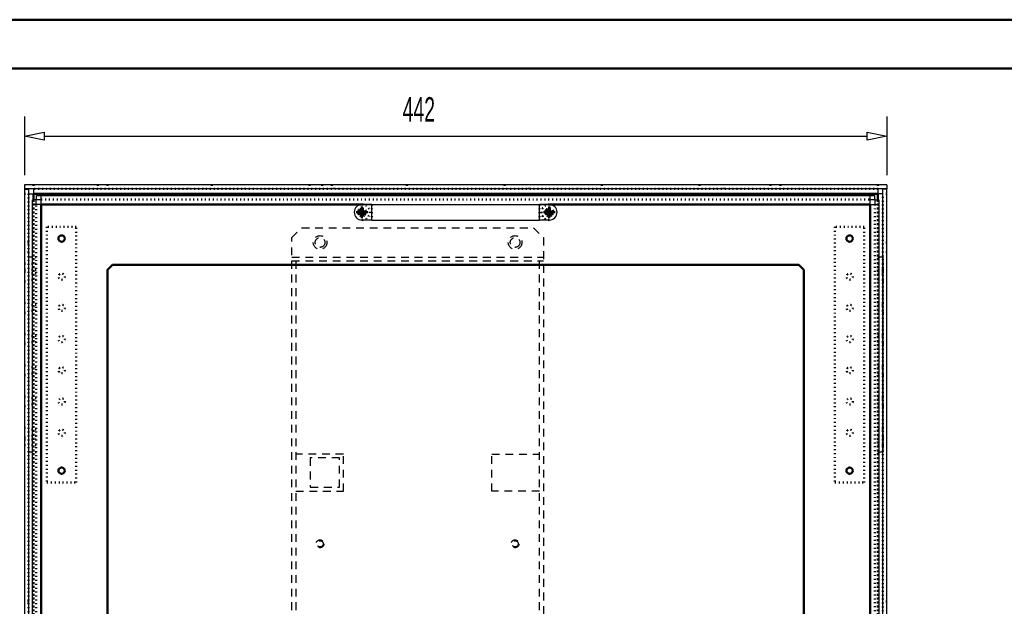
# Model space of a CAD drawing. Extents: x 3970 to 6010, y 1229 to 2654.
# Tile 8 of 17: x 4272 to 4777, y 2353 to 2654. Entities that reach past the tile are written whole.
import ezdxf

# ---------------------------------------------------------------- set-up
doc = ezdxf.new("R2010")
doc.units = 0
doc.header["$MEASUREMENT"] = 0
for name, pattern in [('DOT', [2, 0.5, -1.5]), ('HIDDEN', [7, 4, -3]), ('STRICHPUNKT2', [18.5, 10, -4, 0.5, -4])]:
    doc.linetypes.add(name, pattern=pattern)
doc.layers.get('0').update_dxf_attribs({"linetype": 'CONTINUOUS'})
for name, color, linetype in [('DIM49', 4, 'CONTINUOUS'), ('LE_HIDDEN', 7, 'CONTINUOUS'), ('TXT_DIM49', 2, 'CONTINUOUS')]:
    doc.layers.add(name, color=color, linetype=linetype)
doc.layers.add('LE_ALL', color=7, linetype='CONTINUOUS', lineweight=50)

# ---------------------------------------------------------------- blocks, each defined once
blk = doc.blocks.new('_D2', base_point=(4274.51, 2569.2))
at = {"layer": 'DIM49', "color": 1}
for p, q in [((4274.51, 2604.2), (4274.51, 2574.2)), ((4716.51, 2604.2), (4716.51, 2574.2)), ((4274.51, 2594.2), (4284.51, 2596.2)), ((4284.51, 2596.2), (4284.51, 2592.2)), ((4706.51, 2592.2), (4706.51, 2596.2)), ((4706.51, 2596.2), (4716.51, 2594.2)), ((4284.51, 2592.2), (4274.51, 2594.2)), ((4284.51, 2594.2), (4706.51, 2594.2)), ((4716.51, 2594.2), (4706.51, 2592.2))]:
    blk.add_line(p, q, dxfattribs=at)
at = {"layer": 'TXT_DIM49', "width": 0.596}
blk.add_text('442', height=12.5, rotation=360, dxfattribs=at).set_placement((4468.34, 2601.7))

msp = doc.modelspace()

# ---------------------------------------------------------------- linework, layer by layer
for p, q in [((4274.51, 2569.2), (4274.51, 2567.2)), ((4716.51, 2569.2), (4274.51, 2569.2)), ((4274.51, 2567.1), (4274.51, 2141.21)), ((4276.51, 2564.7), (4276.7, 2564.7)), ((4276.7, 2564.7), (4277.25, 2564.7)), ((4277.25, 2564.7), (4278.06, 2564.7)), ((4278.06, 2564.7), (4279.01, 2564.7)), ((4279.01, 2567.2), (4279.01, 2567.01)), ((4279.01, 2567.01), (4279.01, 2566.47)), ((4279.01, 2566.47), (4279.01, 2565.66)), ((4279.01, 2565.66), (4279.01, 2564.7)), ((4279.01, 2564.7), (4279.01, 2561.6)), ((4712.01, 2564.7), (4279.01, 2564.7)), ((4712.01, 2567.2), (4712.01, 2567.01)), ((4712.01, 2567.01), (4712.01, 2566.47)), ((4712.01, 2566.47), (4712.01, 2565.66)), ((4712.01, 2565.66), (4712.01, 2564.7)), ((4712.01, 2561.6), (4712.01, 2564.7)), ((4712.97, 2564.7), (4712.01, 2564.7)), ((4713.78, 2564.7), (4712.97, 2564.7)), ((4714.32, 2564.7), (4713.78, 2564.7)), ((4714.51, 2564.7), (4714.32, 2564.7)), ((4716.51, 2567.1), (4714.51, 2567.1)), ((4716.51, 2141.21), (4716.51, 2567.1)), ((4280.51, 2561.6), (4278.51, 2561.6)), ((4278.51, 2149.8), (4278.51, 2561.6)), ((4280.51, 2559.2), (4280.51, 2561.6)), ((4280.61, 2563.7), (4710.41, 2563.7)), ((4280.61, 2561.7), (4280.61, 2563.7)), ((4283.01, 2563.7), (4708.01, 2563.7)), ((4283.01, 2563.36), (4283.01, 2563.7)), ((4283.01, 2559.2), (4283.01, 2560.92)), ((4708.01, 2560.92), (4708.01, 2562.38)), ((4708.01, 2561.7), (4710.41, 2561.7)), ((4708.01, 2559.2), (4708.01, 2560.92)), ((4710.41, 2561.7), (4710.41, 2563.7)), ((4710.51, 2561.6), (4712.51, 2561.6)), ((4712.51, 2561.6), (4712.51, 2149.8)), ((4278.51, 2152.2), (4278.51, 2559.2)), ((4281.29, 2559.2), (4279.83, 2559.2)), ((4283.01, 2559.2), (4281.29, 2559.2)), ((4283.01, 2559.2), (4708.01, 2559.2)), ((4283.01, 2152.2), (4283.01, 2559.2)), ((4452.51, 2559.2), (4447.51, 2559.2)), ((4452.51, 2551.2), (4452.51, 2559.2)), ((4452.51, 2559.2), (4538.51, 2559.2)), ((4543.51, 2559.2), (4538.51, 2559.2)), ((4708.01, 2559.2), (4709.74, 2559.2)), ((4708.01, 2559.2), (4708.01, 2152.2)), ((4712.17, 2559.2), (4712.51, 2559.2)), ((4712.51, 2559.2), (4712.51, 2152.2)), ((4452.51, 2551.2), (4447.51, 2551.2)), ((4543.51, 2551.2), (4538.51, 2551.2)), ((4278.51, 2532.2), (4276.51, 2532.2)), ((4276.51, 2532.2), (4276.51, 2432.2)), ((4714.51, 2532.2), (4712.51, 2532.2)), ((4714.51, 2532.2), (4714.51, 2432.2)), ((4278.51, 2432.2), (4276.51, 2432.2)), ((4714.51, 2432.2), (4712.51, 2432.2))]:
    msp.add_line(p, q)
for points in [[(4716.51, 2569.2), (4716.51, 2567.2), (4274.51, 2567.2)], [(4274.51, 2567.1), (4276.51, 2567.1), (4276.51, 2141.21)], [(4716.51, 2141.21), (4714.51, 2141.21), (4714.51, 2567.1)], [(4280.61, 2561.7), (4283.01, 2561.7)], [(4283.01, 2560.92), (4283.01, 2562.38), (4283.01, 2563.36)], [(4708.01, 2562.38), (4708.01, 2563.36), (4708.01, 2563.7)], [(4710.51, 2561.6), (4710.51, 2559.2)], [(4279.83, 2559.2), (4278.86, 2559.2), (4278.51, 2559.2)], [(4452.51, 2551.2), (4538.51, 2551.2), (4538.51, 2559.2)], [(4709.74, 2559.2), (4711.2, 2559.2), (4712.17, 2559.2)]]:
    msp.add_lwpolyline(points)
for centre, start, end in [((4447.51, 2555.2), 90, -90), ((4543.51, 2555.2), -90, 90)]:
    msp.add_arc(centre, 4, start, end)
at = {"layer": 'LE_ALL', "color": 1, "linetype": 'DOT'}
for p, q in [((4274.51, 2569.2), (4274.51, 2569.2)), ((4274.51, 2567.2), (4274.51, 2567.2)), ((4274.51, 2567.1), (4274.51, 2567.1)), ((4274.51, 2564.7), (4276.51, 2564.7)), ((4276.51, 2567.1), (4276.51, 2567.1)), ((4279.01, 2569.2), (4279.01, 2567.2)), ((4279.01, 2564.7), (4279.01, 2564.7)), ((4279.01, 2564.7), (4279.01, 2564.7)), ((4279.01, 2564.7), (4279.01, 2564.7)), ((4312.01, 2569.2), (4312.01, 2567.2)), ((4317.01, 2569.2), (4317.01, 2567.2)), ((4358.01, 2567.2), (4358.01, 2569.2)), ((4370.51, 2569.2), (4370.51, 2567.2)), ((4420.51, 2569.2), (4420.51, 2567.2)), ((4427.01, 2569.2), (4427.01, 2567.2)), ((4432.01, 2569.2), (4432.01, 2567.2)), ((4433.01, 2567.2), (4433.01, 2569.2)), ((4458.01, 2567.2), (4458.01, 2569.2)), ((4470.51, 2569.2), (4470.51, 2567.2)), ((4520.51, 2569.2), (4520.51, 2567.2)), ((4533.01, 2567.2), (4533.01, 2569.2)), ((4558.01, 2567.2), (4558.01, 2569.2)), ((4570.51, 2569.2), (4570.51, 2567.2)), ((4620.51, 2569.2), (4620.51, 2567.2)), ((4633.01, 2567.2), (4633.01, 2569.2)), ((4657.01, 2569.2), (4657.01, 2567.2)), ((4662.01, 2569.2), (4662.01, 2567.2)), ((4712.01, 2569.2), (4712.01, 2567.2)), ((4712.01, 2564.7), (4712.01, 2564.7)), ((4712.01, 2564.7), (4712.01, 2564.7)), ((4712.01, 2564.7), (4712.01, 2564.7)), ((4714.51, 2567.1), (4714.51, 2567.1)), ((4716.51, 2564.7), (4714.51, 2564.7)), ((4716.51, 2569.2), (4716.51, 2569.2)), ((4716.51, 2567.2), (4716.51, 2567.2)), ((4716.51, 2567.1), (4716.51, 2567.1)), ((4278.51, 2561.6), (4278.51, 2561.6)), ((4279.01, 2561.6), (4279.01, 2224.59)), ((4279.01, 2224.59), (4279.01, 2561.6)), ((4280.51, 2561.6), (4280.51, 2561.6)), ((4280.61, 2563.7), (4280.61, 2563.7)), ((4280.61, 2561.7), (4280.61, 2561.7)), ((4283.01, 2561.7), (4708.01, 2561.7)), ((4283.01, 2561.7), (4708.01, 2561.7)), ((4710.41, 2563.7), (4710.41, 2563.7)), ((4710.41, 2561.7), (4710.41, 2561.7)), ((4710.51, 2561.6), (4710.51, 2561.6)), ((4712.01, 2224.59), (4712.01, 2561.6)), ((4712.01, 2561.6), (4712.01, 2224.59)), ((4712.51, 2561.6), (4712.51, 2561.6)), ((4280.51, 2152.2), (4280.51, 2559.2)), ((4280.51, 2152.2), (4280.51, 2559.2)), ((4283.01, 2559.2), (4283.01, 2559.2)), ((4283.01, 2559.2), (4283.01, 2559.2)), ((4283.01, 2559.2), (4283.01, 2559.2)), ((4445.35, 2555.57), (4445.89, 2555.57)), ((4445.89, 2554.83), (4445.35, 2554.83)), ((4445.89, 2554.83), (4446.43, 2554.83)), ((4447.14, 2556.82), (4447.14, 2557.37)), ((4447.14, 2554.83), (4447.14, 2554.83)), ((4447.88, 2557.37), (4447.88, 2556.82)), ((4447.88, 2555.57), (4447.88, 2555.57)), ((4447.88, 2554.83), (4447.88, 2554.83)), ((4449.13, 2555.57), (4448.6, 2555.57)), ((4448.6, 2554.83), (4449.13, 2554.83)), ((4449.13, 2555.57), (4449.68, 2555.57)), ((4449.68, 2554.83), (4449.13, 2554.83)), ((4452.51, 2559.2), (4452.51, 2551.2)), ((4538.51, 2559.2), (4538.51, 2551.2)), ((4541.35, 2555.57), (4541.89, 2555.57)), ((4541.89, 2554.83), (4541.35, 2554.83)), ((4541.89, 2554.83), (4542.43, 2554.83)), ((4543.14, 2556.82), (4543.14, 2557.37)), ((4543.14, 2554.83), (4543.14, 2554.83)), ((4543.88, 2557.37), (4543.88, 2556.82)), ((4543.88, 2555.57), (4543.88, 2555.57)), ((4543.88, 2554.83), (4543.88, 2554.83)), ((4545.13, 2555.57), (4544.6, 2555.57)), ((4544.6, 2554.83), (4545.13, 2554.83)), ((4545.13, 2555.57), (4545.68, 2555.57)), ((4545.68, 2554.83), (4545.13, 2554.83)), ((4708.01, 2559.2), (4708.01, 2559.2)), ((4708.01, 2559.2), (4708.01, 2559.2)), ((4708.01, 2559.2), (4708.01, 2559.2)), ((4710.51, 2559.2), (4710.51, 2152.2)), ((4710.51, 2559.2), (4710.51, 2152.2)), ((4447.14, 2554.12), (4447.14, 2553.58)), ((4447.14, 2553.03), (4447.14, 2553.58)), ((4447.88, 2553.58), (4447.88, 2554.12)), ((4447.88, 2553.58), (4447.88, 2553.03)), ((4543.14, 2554.12), (4543.14, 2553.58)), ((4543.14, 2553.03), (4543.14, 2553.58)), ((4543.88, 2553.58), (4543.88, 2554.12)), ((4543.88, 2553.58), (4543.88, 2553.03)), ((4286.01, 2547.7), (4286.01, 2547.7)), ((4301.01, 2547.7), (4301.01, 2547.7)), ((4690.01, 2547.7), (4690.01, 2547.7)), ((4705.01, 2547.7), (4705.01, 2547.7)), ((4276.51, 2539.7), (4274.51, 2539.7)), ((4716.51, 2539.7), (4714.51, 2539.7)), ((4276.51, 2534.7), (4274.51, 2534.7)), ((4716.51, 2534.7), (4714.51, 2534.7)), ((4276.51, 2532.2), (4276.51, 2532.2)), ((4280.51, 2532.2), (4278.51, 2532.2)), ((4280.51, 2532.2), (4280.51, 2532.2)), ((4710.51, 2532.2), (4710.51, 2532.2)), ((4712.51, 2532.2), (4710.51, 2532.2)), ((4714.51, 2532.2), (4714.51, 2532.2)), ((4274.51, 2528.7), (4276.51, 2528.7)), ((4274.51, 2525.7), (4276.51, 2525.7)), ((4274.51, 2524.7), (4276.51, 2524.7)), ((4280.51, 2528.7), (4276.51, 2528.7)), ((4280.51, 2525.7), (4276.51, 2525.7)), ((4317.01, 2525.61), (4317.01, 2525.61)), ((4319.6, 2528.2), (4319.6, 2528.2)), ((4671.43, 2528.2), (4671.43, 2528.2)), ((4674.01, 2525.61), (4674.01, 2525.61)), ((4714.51, 2528.7), (4710.51, 2528.7)), ((4714.51, 2525.7), (4710.51, 2525.7)), ((4714.51, 2528.7), (4716.51, 2528.7)), ((4714.51, 2525.7), (4716.51, 2525.7)), ((4714.51, 2524.7), (4716.51, 2524.7)), ((4274.51, 2519.7), (4276.51, 2519.7)), ((4280.51, 2523.8), (4276.51, 2523.8)), ((4280.51, 2520.6), (4276.51, 2520.6)), ((4714.51, 2523.8), (4710.51, 2523.8)), ((4714.51, 2520.6), (4710.51, 2520.6)), ((4714.51, 2519.7), (4716.51, 2519.7)), ((4274.51, 2508.7), (4276.51, 2508.7)), ((4280.51, 2507.8), (4276.51, 2507.8)), ((4280.51, 2504.6), (4276.51, 2504.6)), ((4714.51, 2507.8), (4710.51, 2507.8)), ((4714.51, 2504.6), (4710.51, 2504.6)), ((4714.51, 2508.7), (4716.51, 2508.7)), ((4274.51, 2503.7), (4276.51, 2503.7)), ((4714.51, 2503.7), (4716.51, 2503.7)), ((4274.51, 2492.7), (4276.51, 2492.7)), ((4280.51, 2491.8), (4276.51, 2491.8)), ((4714.51, 2491.8), (4710.51, 2491.8)), ((4714.51, 2492.7), (4716.51, 2492.7)), ((4274.51, 2487.7), (4276.51, 2487.7)), ((4280.51, 2488.6), (4276.51, 2488.6)), ((4714.51, 2488.6), (4710.51, 2488.6)), ((4714.51, 2487.7), (4716.51, 2487.7)), ((4274.51, 2476.7), (4276.51, 2476.7)), ((4280.51, 2475.8), (4276.51, 2475.8)), ((4714.51, 2475.8), (4710.51, 2475.8)), ((4714.51, 2476.7), (4716.51, 2476.7)), ((4274.51, 2471.7), (4276.51, 2471.7)), ((4280.51, 2472.6), (4276.51, 2472.6)), ((4714.51, 2472.6), (4710.51, 2472.6)), ((4714.51, 2471.7), (4716.51, 2471.7)), ((4274.51, 2460.7), (4276.51, 2460.7)), ((4280.51, 2459.8), (4276.51, 2459.8)), ((4714.51, 2459.8), (4710.51, 2459.8)), ((4714.51, 2460.7), (4716.51, 2460.7)), ((4274.51, 2455.7), (4276.51, 2455.7)), ((4280.51, 2456.6), (4276.51, 2456.6)), ((4714.51, 2456.6), (4710.51, 2456.6)), ((4714.51, 2455.7), (4716.51, 2455.7)), ((4274.51, 2444.7), (4276.51, 2444.7)), ((4280.51, 2443.8), (4276.51, 2443.8)), ((4714.51, 2443.8), (4710.51, 2443.8)), ((4714.51, 2444.7), (4716.51, 2444.7)), ((4274.51, 2439.7), (4276.51, 2439.7)), ((4274.51, 2438.7), (4276.51, 2438.7)), ((4280.51, 2440.6), (4276.51, 2440.6)), ((4280.51, 2438.7), (4276.51, 2438.7)), ((4714.51, 2440.6), (4710.51, 2440.6)), ((4714.51, 2438.7), (4710.51, 2438.7)), ((4714.51, 2439.7), (4716.51, 2439.7)), ((4714.51, 2438.7), (4716.51, 2438.7)), ((4274.51, 2435.7), (4276.51, 2435.7)), ((4280.51, 2435.7), (4276.51, 2435.7)), ((4714.51, 2435.7), (4710.51, 2435.7)), ((4714.51, 2435.7), (4716.51, 2435.7)), ((4276.51, 2432.2), (4276.51, 2432.2)), ((4280.51, 2432.2), (4278.51, 2432.2)), ((4280.51, 2432.2), (4280.51, 2432.2)), ((4710.51, 2432.2), (4710.51, 2432.2)), ((4712.51, 2432.2), (4710.51, 2432.2)), ((4714.51, 2432.2), (4714.51, 2432.2)), ((4286.01, 2416.7), (4286.01, 2416.7)), ((4301.01, 2416.7), (4301.01, 2416.7)), ((4690.01, 2416.7), (4690.01, 2416.7)), ((4705.01, 2416.7), (4705.01, 2416.7)), ((4276.51, 2355.66), (4274.51, 2355.66)), ((4716.51, 2355.66), (4714.51, 2355.66))]:
    msp.add_line(p, q, dxfattribs=at)
at = {"layer": 'LE_ALL'}
for p, q in [((4279.01, 2561.6), (4279.01, 2564.7)), ((4279.01, 2564.7), (4712.01, 2564.7)), ((4712.01, 2564.7), (4712.01, 2561.6)), ((4283.01, 2559.2), (4447.51, 2559.2)), ((4543.51, 2559.2), (4708.01, 2559.2))]:
    msp.add_line(p, q, dxfattribs=at)
at = {"layer": 'LE_ALL', "color": 1, "linetype": 'STRICHPUNKT2'}
for p, q in [((4447.51, 2555.2), (4444.51, 2555.2)), ((4447.51, 2555.2), (4447.51, 2558.2)), ((4447.51, 2555.2), (4450.51, 2555.2)), ((4447.51, 2555.2), (4447.51, 2552.2)), ((4543.51, 2555.2), (4540.51, 2555.2)), ((4543.51, 2555.2), (4543.51, 2558.2)), ((4543.51, 2555.2), (4546.51, 2555.2)), ((4543.51, 2555.2), (4543.51, 2552.2))]:
    msp.add_line(p, q, dxfattribs=at)
at = {"layer": 'LE_ALL', "color": 10}
for points in [[(3969.79, 1228.92), (6009.79, 1228.92), (6009.79, 2653.92), (3969.79, 2653.92), (3969.79, 1228.92)], [(3994.79, 1253.92), (5984.79, 1253.92), (5984.79, 2628.92), (3994.79, 2628.92), (3994.79, 1253.92)]]:
    msp.add_lwpolyline(points, dxfattribs=at)
at = {"layer": 'LE_ALL', "color": 1, "linetype": 'DOT'}
for points in [[(4276.51, 2564.7), (4276.51, 2224.59)], [(4712.01, 2567.2), (4279.01, 2567.2)], [(4714.51, 2224.59), (4714.51, 2564.7)], [(4447.14, 2555.57), (4447.14, 2555.57), (4446.43, 2555.57), (4445.89, 2555.57)], [(4446.43, 2554.83), (4447.14, 2554.83), (4447.14, 2554.12)], [(4447.14, 2556.82), (4447.14, 2556.28), (4447.14, 2555.57)], [(4448.6, 2555.57), (4447.88, 2555.57), (4447.88, 2556.28)], [(4447.88, 2554.12), (4447.88, 2554.83), (4448.6, 2554.83)], [(4543.14, 2555.57), (4543.14, 2555.57), (4542.43, 2555.57), (4541.89, 2555.57)], [(4542.43, 2554.83), (4543.14, 2554.83), (4543.14, 2554.12)], [(4543.14, 2556.82), (4543.14, 2556.28), (4543.14, 2555.57)], [(4544.6, 2555.57), (4543.88, 2555.57), (4543.88, 2556.28)], [(4543.88, 2554.12), (4543.88, 2554.83), (4544.6, 2554.83)], [(4301.01, 2416.7), (4301.01, 2547.7), (4286.01, 2547.7), (4286.01, 2416.7), (4301.01, 2416.7)], [(4705.01, 2416.7), (4705.01, 2547.7), (4690.01, 2547.7), (4690.01, 2416.7), (4705.01, 2416.7)]]:
    msp.add_lwpolyline(points, dxfattribs=at)
at = {"layer": 'LE_ALL'}
for points in [[(4708.01, 2559.2), (4708.01, 2152.2), (4283.01, 2152.2), (4283.01, 2559.2)], [(4319.6, 2528.2), (4317.01, 2525.61), (4317.01, 2185.79), (4319.6, 2183.2), (4671.43, 2183.2), (4674.01, 2185.79), (4674.01, 2525.61), (4671.43, 2528.2), (4319.6, 2528.2)]]:
    msp.add_lwpolyline(points, dxfattribs=at)
at = {"layer": 'LE_ALL', "color": 1, "linetype": 'DOT'}
for points in [[(4449.03, 2554.79, -2.026238), (4447.51, 2556.77, -0.06585), (4447.92, 2556.72)], [(4447.92, 2556.72, 1.140985), (4447.51, 2553.63, 0.339113), (4449.03, 2554.79)], [(4447.14, 2556.28, -0.166026), (4447.88, 2556.28), (4447.88, 2556.82)], [(4543.51, 2551.2, -0.414214), (4539.51, 2555.2, -0.414214), (4543.51, 2559.2)], [(4545.03, 2554.79, -2.026238), (4543.51, 2556.77, -0.06585), (4543.92, 2556.72)], [(4543.92, 2556.72, 1.140985), (4543.51, 2553.63, 0.339113), (4545.03, 2554.79)], [(4543.14, 2556.28, -0.166026), (4543.88, 2556.28), (4543.88, 2556.82)]]:
    msp.add_lwpolyline(points, format="xyb", dxfattribs=at)
for centre, radius in [((4447.51, 2555.2), 2.1), ((4447.51, 2555.2), 1.69), ((4447.51, 2555.2), 1.69), ((4543.51, 2555.2), 2.1), ((4543.51, 2555.2), 1.69), ((4543.51, 2555.2), 1.69), ((4293.51, 2522.2), 1.6), ((4697.51, 2522.2), 1.6), ((4293.51, 2506.2), 1.6), ((4697.51, 2506.2), 1.6), ((4293.51, 2490.2), 1.6), ((4697.51, 2490.2), 1.6), ((4293.51, 2474.2), 1.6), ((4697.51, 2474.2), 1.6), ((4293.51, 2458.2), 1.6), ((4697.51, 2458.2), 1.6), ((4293.51, 2442.2), 1.6), ((4697.51, 2442.2), 1.6)]:
    msp.add_circle(centre, radius, dxfattribs=at)
at = {"layer": 'LE_ALL'}
for centre in [(4293.51, 2541.7), (4697.51, 2541.7), (4293.51, 2422.7), (4697.51, 2422.7)]:
    msp.add_circle(centre, 1.65, dxfattribs=at)
at = {"layer": 'LE_ALL', "color": 1, "linetype": 'DOT'}
for centre, radius, start, end in [((4447.51, 2555.2), 2.2, 170.3179, -170.3179), ((4447.51, 2555.2), 2, 90, -15.0701), ((4447.51, 2555.2), 2, 90, -15.0701), ((4447.51, 2555.2), 1.66, 167.1377, -167.1377), ((4447.51, 2555.2), 1.15, 161.1468, -161.1468), ((4447.51, 2555.2), 2.2, 80.3179, 99.6821), ((4447.51, 2555.2), 1.66, 77.1377, 102.8623), ((4447.51, 2555.2), 4, -90, 90), ((4447.51, 2555.2), 4, -90, 90), ((4447.51, 2555.2), 2, 74.9299, 90), ((4447.51, 2555.2), 2, 74.9299, 90), ((4447.51, 2555.2), 1.15, -18.8532, 18.8532), ((4447.51, 2555.2), 1.66, -12.8623, 12.8623), ((4447.51, 2555.2), 2.2, -9.6821, 9.6821), ((4543.51, 2555.2), 4, 90, -90), ((4543.51, 2555.2), 2.2, 170.3179, -170.3179), ((4543.51, 2555.2), 2, 90, -15.0701), ((4543.51, 2555.2), 2, 90, -15.0701), ((4543.51, 2555.2), 1.66, 167.1377, -167.1377), ((4543.51, 2555.2), 1.15, 161.1468, -161.1468), ((4543.51, 2555.2), 2.2, 80.3179, 99.6821), ((4543.51, 2555.2), 1.66, 77.1377, 102.8623), ((4543.51, 2555.2), 2, 74.9299, 90), ((4543.51, 2555.2), 2, 74.9299, 90), ((4543.51, 2555.2), 1.15, -18.8532, 18.8532), ((4543.51, 2555.2), 1.66, -12.8623, 12.8623), ((4543.51, 2555.2), 2.2, -9.6821, 9.6821), ((4447.51, 2555.2), 1.15, -108.8532, -71.1468), ((4447.51, 2555.2), 1.66, -102.8623, -77.1377), ((4447.51, 2555.2), 2.2, -99.6821, -80.3179), ((4543.51, 2555.2), 1.15, -108.8532, -71.1468), ((4543.51, 2555.2), 1.66, -102.8623, -77.1377), ((4543.51, 2555.2), 2.2, -99.6821, -80.3179)]:
    msp.add_arc(centre, radius, start, end, dxfattribs=at)
at = {"layer": 'LE_HIDDEN', "color": 1, "linetype": 'HIDDEN'}
for p, q in [((4411.51, 2532.2), (4540.51, 2532.2)), ((4411.51, 2530.2), (4540.51, 2530.2)), ((4413.51, 2530.2), (4413.51, 2181.2)), ((4538.51, 2183.2), (4538.51, 2530.2)), ((4438.01, 2431.2), (4413.51, 2431.2)), ((4514.01, 2412.2), (4514.01, 2431.2)), ((4514.01, 2431.2), (4538.51, 2431.2)), ((4538.51, 2412.2), (4514.01, 2412.2))]:
    msp.add_line(p, q, dxfattribs=at)
for points in [[(4416.51, 2547.2), (4535.51, 2547.2), (4540.51, 2542.2), (4540.51, 2169.2), (4535.51, 2164.2), (4416.51, 2164.2), (4411.51, 2169.2), (4411.51, 2542.2), (4416.51, 2547.2)], [(4413.51, 2412.2), (4438.01, 2412.2), (4438.01, 2431.2)], [(4421.01, 2414.2), (4436.01, 2414.2), (4436.01, 2429.2), (4421.01, 2429.2), (4421.01, 2414.2)]]:
    msp.add_lwpolyline(points, dxfattribs=at)
for centre, radius in [((4426.01, 2539.7), 3.5), ((4426.01, 2539.7), 2.5), ((4526.01, 2539.7), 3.5), ((4526.01, 2539.7), 2.5), ((4426.01, 2385.2), 2), ((4426.01, 2385.2), 1.6), ((4526.01, 2385.2), 2), ((4526.01, 2385.2), 1.6)]:
    msp.add_circle(centre, radius, dxfattribs=at)

# ---------------------------------------------------------------- block references
at = {"layer": 'DIM49'}
msp.add_blockref('_D2', (4274.51, 2569.2), dxfattribs=at)

doc.saveas('drawing.dxf')
